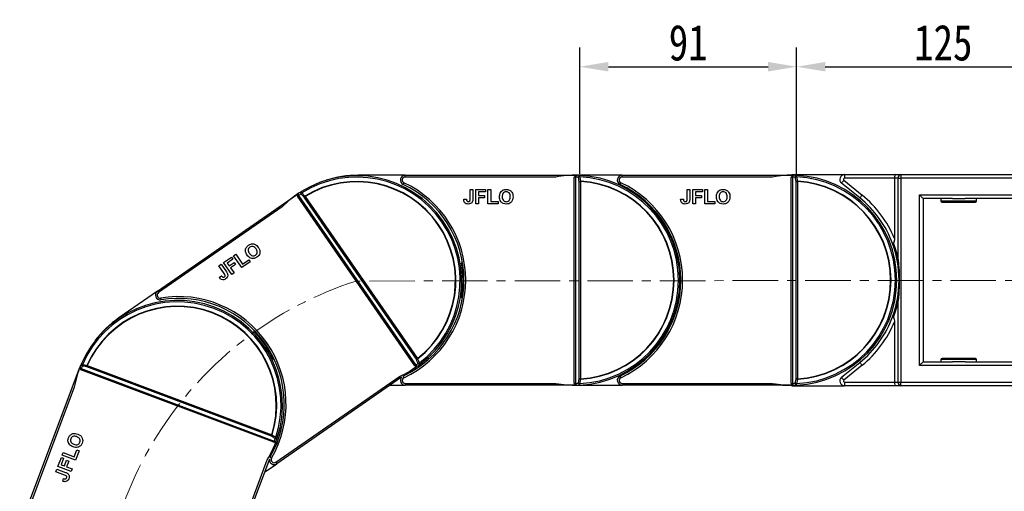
# Model space of a CAD drawing. Header units: millimetres. Extents: x -1595 to 486, y -108 to 1350.
# Tile 22 of 52: x -828 to -415, y 782 to 980. Entities that reach past the tile are written whole.
import ezdxf

# ---------------------------------------------------------------- set-up
doc = ezdxf.new("R2010")
doc.units = ezdxf.units.MM
doc.linetypes.add('CENTERX2', pattern=[20.32, 12.7, -2.54, 2.54, -2.54])
doc.styles.get("Standard").update_dxf_attribs({"font": '仿宋_GB2312.ttf', "width": 0.8})
doc.dimstyles.new('ISO-60.1', dxfattribs={"dimtxt": 15, "dimasz": 12, "dimexe": 8, "dimexo": 0.625, "dimgap": 2.5, "dimtad": 1, "dimdsep": 46, "dimtxsty": 'Standard', "dimcen": 2.5, "dimadec": 0, "dimazin": 0, "dimtfac": 1, "dimtmove": 0, "dimatfit": 3, "dimfxl": 0, "dimarcsym": 0})

# ---------------------------------------------------------------- blocks, each defined once
blk = doc.blocks.new('*D3696')
at = {"color": 0, "lineweight": -2}
for p, q in [((-501.95, 915.46), (-501.95, 968.41)), ((-378.93, 913.76), (-378.93, 968.41)), ((-489.95, 960.41), (-390.93, 960.41))]:
    blk.add_line(p, q, dxfattribs=at)
at = {"color": 0, "lineweight": 9}
for points in [[(-489.95, 962.41), (-489.95, 958.41), (-501.95, 960.41)], [(-390.93, 962.41), (-390.93, 958.41), (-378.93, 960.41)]]:
    blk.add_solid(points, dxfattribs=at)
at = {"layer": 'Defpoints', "color": 0, "lineweight": 9}
for p in [(-378.93, 960.41), (-501.95, 914.83), (-378.93, 913.14)]:
    blk.add_point(p, dxfattribs=at)
at = {"color": 0, "lineweight": 9, "insert": (-440.44, 970.41), "char_height": 15, "attachment_point": 5}
blk.add_mtext('125', dxfattribs=at)
blk = doc.blocks.new('*D3697')
at = {"color": 0, "lineweight": -2}
for p, q in [((-592.95, 915.46), (-592.95, 968.41)), ((-501.95, 915.46), (-501.95, 968.41)), ((-580.95, 960.41), (-513.95, 960.41))]:
    blk.add_line(p, q, dxfattribs=at)
at = {"color": 0, "lineweight": 9}
for points in [[(-580.95, 962.41), (-580.95, 958.41), (-592.95, 960.41)], [(-513.95, 962.41), (-513.95, 958.41), (-501.95, 960.41)]]:
    blk.add_solid(points, dxfattribs=at)
at = {"layer": 'Defpoints', "color": 0, "lineweight": 9}
for p in [(-501.95, 960.41), (-592.95, 914.83), (-501.95, 914.83)]:
    blk.add_point(p, dxfattribs=at)
at = {"color": 0, "lineweight": 9, "insert": (-547.45, 970.41), "char_height": 15, "attachment_point": 5}
blk.add_mtext('91', dxfattribs=at)

msp = doc.modelspace()

# ---------------------------------------------------------------- linework, layer by layer
at = {"color": 7, "linetype": 'Continuous', "lineweight": 25}
for p, q in [((-666.209, 914.899), (-685.931, 914.899)), ((-666.209, 914.149), (-666.209, 914.899)), ((-666.209, 914.899), (-595.241, 914.899)), ((-603.02, 914.149), (-666.209, 914.149)), ((-595.241, 914.899), (-595.241, 914.898)), ((-595.241, 914.899), (-594.931, 914.899)), ((-595.241, 827.649), (-595.241, 914.149)), ((-595.086, 914.149), (-595.241, 914.149)), ((-575.209, 914.899), (-594.931, 914.899)), ((-594.711, 914.143), (-594.711, 827.656)), ((-575.209, 914.149), (-575.209, 914.899)), ((-575.209, 914.899), (-504.241, 914.899)), ((-512.02, 914.149), (-575.209, 914.149)), ((-504.241, 914.899), (-504.241, 914.898)), ((-504.241, 914.899), (-503.931, 914.899)), ((-504.241, 827.649), (-504.241, 914.149)), ((-504.086, 914.149), (-504.241, 914.149)), ((-503.931, 915.163), (-481.846, 915.163)), ((-503.711, 914.143), (-503.711, 827.656)), ((-481.846, 915.163), (-481.846, 913.663)), ((-481.846, 915.163), (-460.309, 915.163)), ((-460.931, 913.663), (-481.846, 913.663)), ((-459.37, 913.663), (-460.931, 913.663)), ((-460.931, 913.663), (-460.931, 888.348)), ((-460.309, 915.163), (-458.309, 915.163)), ((-459.37, 913.663), (-458.309, 913.663)), ((-459.37, 879.561), (-459.37, 913.663)), ((-458.309, 915.163), (-458.309, 913.663)), ((-458.309, 915.163), (-380.931, 915.163)), ((-380.931, 913.663), (-458.309, 913.663)), ((-458.309, 913.663), (-458.309, 828.135)), ((-638.93, 908.899), (-637.776, 908.899)), ((-638.93, 905.016), (-638.93, 908.899)), ((-637.776, 908.899), (-637.776, 905.117)), ((-636.545, 902.899), (-636.545, 908.899)), ((-636.545, 908.899), (-632.468, 908.899)), ((-632.468, 908.899), (-632.468, 907.899)), ((-631.468, 902.899), (-631.468, 908.899)), ((-631.468, 908.899), (-630.315, 908.899)), ((-630.315, 908.899), (-630.315, 903.899)), ((-593.15, 912.26), (-592.62, 912.26)), ((-593.15, 829.538), (-593.15, 912.26)), ((-592.62, 912.26), (-592.62, 829.538)), ((-547.93, 908.899), (-546.776, 908.899)), ((-547.93, 905.016), (-547.93, 908.899)), ((-546.776, 908.899), (-546.776, 905.117)), ((-545.545, 902.899), (-545.545, 908.899)), ((-545.545, 908.899), (-541.468, 908.899)), ((-541.468, 908.899), (-541.468, 907.899)), ((-540.468, 902.899), (-540.468, 908.899)), ((-540.468, 908.899), (-539.315, 908.899)), ((-539.315, 908.899), (-539.315, 903.899)), ((-502.15, 912.26), (-501.62, 912.26)), ((-502.15, 829.538), (-502.15, 912.26)), ((-501.62, 912.26), (-501.62, 829.538)), ((-475.443, 905.404), (-483.105, 911.609)), ((-482.161, 912.775), (-474.499, 906.57)), ((-770.163, 866.294), (-711.827, 906.708)), ((-662.14, 834.988), (-711.4, 906.092)), ((-710.96, 906.388), (-661.708, 835.295)), ((-661.497, 837.731), (-708.605, 905.73)), ((-708.169, 906.032), (-661.061, 838.033)), ((-641.622, 904.822), (-640.468, 904.899)), ((-632.468, 907.899), (-635.391, 907.899)), ((-635.391, 907.899), (-635.391, 906.438)), ((-635.391, 906.438), (-632.853, 906.438)), ((-632.853, 905.438), (-635.391, 905.438)), ((-635.391, 905.438), (-635.391, 902.899)), ((-632.853, 906.438), (-632.853, 905.438)), ((-550.622, 904.822), (-549.468, 904.899)), ((-541.468, 907.899), (-544.391, 907.899)), ((-544.391, 907.899), (-544.391, 906.438)), ((-544.391, 906.438), (-541.853, 906.438)), ((-541.853, 905.438), (-544.391, 905.438)), ((-544.391, 905.438), (-544.391, 902.899)), ((-541.853, 906.438), (-541.853, 905.438)), ((-450.431, 835.135), (-450.431, 906.663)), ((-450.431, 906.663), (-387.431, 906.663)), ((-448.931, 905.163), (-448.931, 836.635)), ((-436.623, 905.163), (-448.931, 905.163)), ((-441.431, 905.163), (-441.431, 904.163)), ((-436.623, 905.163), (-431.238, 905.163)), ((-401.623, 905.163), (-431.238, 905.163)), ((-426.431, 904.163), (-426.431, 905.163)), ((-717.794, 901.662), (-769.736, 865.678)), ((-635.391, 902.899), (-636.545, 902.899)), ((-627.238, 902.899), (-631.468, 902.899)), ((-630.315, 903.899), (-627.238, 903.899)), ((-627.238, 903.899), (-627.238, 902.899)), ((-544.391, 902.899), (-545.545, 902.899)), ((-536.238, 902.899), (-540.468, 902.899)), ((-539.315, 903.899), (-536.238, 903.899)), ((-536.238, 903.899), (-536.238, 902.899)), ((-440.931, 903.663), (-426.931, 903.663)), ((-742.362, 878.255), (-739.011, 880.576)), ((-739.011, 880.576), (-738.442, 879.754)), ((-738.189, 881.146), (-737.24, 881.803)), ((-734.772, 876.214), (-738.189, 881.146)), ((-737.24, 881.803), (-734.393, 877.693)), ((-744.322, 876.897), (-743.374, 877.554)), ((-742.111, 873.705), (-744.322, 876.897)), ((-743.374, 877.554), (-741.22, 874.445)), ((-738.945, 873.323), (-742.362, 878.255)), ((-738.442, 879.754), (-740.844, 878.09)), ((-740.844, 878.09), (-740.012, 876.888)), ((-740.012, 876.888), (-737.925, 878.334)), ((-737.356, 877.512), (-739.443, 876.066)), ((-739.443, 876.066), (-737.997, 873.98)), ((-737.925, 878.334), (-737.356, 877.512)), ((-731.294, 878.623), (-734.772, 876.214)), ((-734.393, 877.693), (-731.864, 879.445)), ((-731.864, 879.445), (-731.294, 878.623)), ((-642.135, 878.199), (-642.541, 878.199)), ((-551.135, 878.199), (-551.541, 878.199)), ((-744.214, 872.012), (-743.309, 872.733)), ((-737.997, 873.98), (-738.945, 873.323)), ((-770.163, 866.294), (-786.374, 855.063)), ((-642.541, 863.599), (-642.135, 863.599)), ((-551.541, 863.599), (-551.135, 863.599)), ((-459.37, 828.135), (-459.37, 862.237)), ((-460.931, 853.45), (-460.931, 828.135)), ((-729.474, 849.836), (-729.808, 849.605)), ((-722.345, 805.544), (-799.792, 834.613)), ((-799.605, 835.11), (-722.158, 806.041)), ((-721.493, 837.603), (-721.16, 837.834)), ((-661.92, 834.949), (-661.17, 834.922)), ((-483.105, 830.189), (-475.443, 836.394)), ((-474.499, 835.228), (-482.161, 829.024)), ((-387.431, 835.135), (-450.431, 835.135)), ((-448.931, 836.635), (-436.623, 836.635)), ((-441.431, 837.635), (-441.431, 836.635)), ((-426.931, 838.135), (-440.931, 838.135)), ((-431.238, 836.635), (-436.623, 836.635)), ((-431.238, 836.635), (-401.623, 836.635)), ((-426.431, 836.635), (-426.431, 837.635)), ((-827.935, 767.142), (-802.997, 833.583)), ((-802.295, 833.319), (-802.24, 833.465)), ((-721.311, 802.923), (-802.295, 833.319)), ((-802.102, 833.814), (-721.131, 803.422)), ((-720.476, 794.574), (-668.535, 830.558)), ((-661.713, 834.371), (-666.871, 830.798)), ((-667.718, 830.211), (-720.049, 793.957)), ((-672.499, 826.899), (-666.209, 826.899)), ((-666.209, 827.649), (-666.209, 826.899)), ((-666.209, 827.649), (-603.02, 827.649)), ((-595.241, 826.899), (-666.209, 826.899)), ((-595.086, 827.649), (-595.241, 827.649)), ((-595.241, 826.899), (-595.241, 826.9)), ((-594.931, 826.899), (-595.241, 826.899)), ((-595.083, 827.492), (-594.481, 827.042)), ((-594.931, 826.899), (-575.209, 826.899)), ((-592.62, 829.538), (-593.15, 829.538)), ((-575.209, 827.649), (-575.209, 826.899)), ((-575.209, 827.649), (-512.02, 827.649)), ((-504.241, 826.899), (-575.209, 826.899)), ((-504.086, 827.649), (-504.241, 827.649)), ((-504.241, 826.899), (-504.241, 826.9)), ((-503.931, 826.899), (-504.241, 826.899)), ((-504.083, 827.492), (-503.481, 827.042)), ((-503.931, 826.635), (-481.846, 826.635)), ((-501.62, 829.538), (-502.15, 829.538)), ((-481.846, 828.135), (-460.931, 828.135)), ((-481.846, 828.135), (-481.846, 826.635)), ((-460.309, 826.635), (-481.846, 826.635)), ((-460.931, 828.135), (-459.37, 828.135)), ((-458.309, 826.635), (-460.309, 826.635)), ((-459.37, 828.135), (-458.309, 828.135)), ((-458.309, 826.635), (-458.309, 828.135)), ((-458.309, 828.135), (-380.931, 828.135)), ((-380.931, 826.635), (-458.309, 826.635)), ((-805.028, 826.037), (-827.233, 766.878)), ((-720.609, 802.659), (-722.814, 796.786)), ((-721.108, 803.017), (-720.476, 803.422)), ((-810.11, 797.558), (-809.704, 798.638)), ((-804.492, 795.45), (-810.11, 797.558)), ((-809.704, 798.638), (-805.023, 796.881)), ((-805.023, 796.881), (-803.942, 799.762)), ((-803.006, 799.411), (-804.492, 795.45)), ((-803.942, 799.762), (-803.006, 799.411)), ((-811.894, 792.805), (-810.461, 796.622)), ((-809.525, 796.27), (-810.552, 793.534)), ((-810.552, 793.534), (-809.184, 793.02)), ((-810.461, 796.622), (-809.525, 796.27)), ((-809.184, 793.02), (-808.292, 795.397)), ((-808.292, 795.397), (-807.356, 795.045)), ((-807.356, 795.045), (-808.248, 792.669)), ((-746.249, 736.482), (-724.045, 795.64)), ((-723.176, 795.82), (-745.547, 736.218)), ((-725.22, 790.375), (-720.049, 793.957)), ((-812.732, 790.572), (-812.326, 791.653)), ((-809.096, 789.208), (-812.732, 790.572)), ((-812.326, 791.653), (-808.785, 790.323)), ((-806.276, 790.696), (-811.894, 792.805)), ((-808.248, 792.669), (-805.871, 791.777)), ((-805.871, 791.777), (-806.276, 790.696)), ((-809.861, 786.619), (-809.527, 787.726))]:
    msp.add_line(p, q, dxfattribs=at)
at = {"color": 8, "linetype": 'Continuous', "lineweight": 25}
for p, q in [((-441.431, 904.163), (-426.431, 904.163)), ((-426.431, 837.635), (-441.431, 837.635))]:
    msp.add_line(p, q, dxfattribs=at)
at = {"color": 1, "linetype": 'CENTERX2', "lineweight": 13, "ltscale": 1.5}
msp.add_line((-357.361, 870.899), (-686.77, 870.54), dxfattribs=at)
at = {"color": 7, "linetype": 'Continuous', "lineweight": 25, "flags": 128}
for points in [[(-592.978, 914.252), (-592.973, 914.376), (-592.968, 914.491), (-592.963, 914.595), (-592.959, 914.685), (-592.956, 914.757), (-592.953, 914.811), (-592.952, 914.844), (-592.951, 914.855)], [(-508.758, 914.899), (-507.899, 914.985), (-503.931, 915.163)], [(-501.978, 914.252), (-501.973, 914.376), (-501.968, 914.491), (-501.963, 914.595), (-501.959, 914.685), (-501.956, 914.757), (-501.953, 914.811), (-501.952, 914.844), (-501.951, 914.855)], [(-666.74, 911.768), (-666.802, 911.635), (-666.862, 911.508), (-666.917, 911.39), (-666.965, 911.288), (-667.005, 911.203), (-667.035, 911.14), (-667.053, 911.102), (-667.059, 911.089)], [(-592.62, 912.26), (-592.619, 912.279), (-592.618, 912.297), (-592.617, 912.316), (-592.616, 912.334), (-592.615, 912.352), (-592.614, 912.371), (-592.613, 912.389), (-592.612, 912.407)], [(-575.74, 911.768), (-575.802, 911.635), (-575.862, 911.508), (-575.917, 911.39), (-575.965, 911.288), (-576.005, 911.203), (-576.035, 911.14), (-576.053, 911.102), (-576.059, 911.089)], [(-501.62, 912.26), (-501.619, 912.279), (-501.618, 912.297), (-501.617, 912.316), (-501.616, 912.334), (-501.615, 912.352), (-501.614, 912.371), (-501.613, 912.389), (-501.612, 912.407)], [(-483.105, 911.609), (-483.087, 911.631), (-483.033, 911.698), (-482.946, 911.805), (-482.828, 911.95), (-482.685, 912.127), (-482.522, 912.328), (-482.345, 912.547), (-482.161, 912.775)], [(-711.827, 906.708), (-711.795, 906.73), (-711.763, 906.753), (-711.73, 906.775), (-711.698, 906.797), (-711.667, 906.819), (-711.635, 906.841), (-711.603, 906.863), (-711.571, 906.885)], [(-711.272, 906.18), (-711.288, 906.169), (-711.304, 906.158), (-711.32, 906.147), (-711.336, 906.136), (-711.352, 906.125), (-711.368, 906.114), (-711.384, 906.103), (-711.4, 906.092)], [(-709.598, 907.465), (-709.664, 907.57), (-709.725, 907.668), (-709.781, 907.756), (-709.828, 907.832), (-709.867, 907.893), (-709.896, 907.939), (-709.913, 907.966), (-709.919, 907.976)], [(-708.605, 905.73), (-708.56, 905.761), (-708.512, 905.795), (-708.46, 905.831), (-708.405, 905.868), (-708.348, 905.908), (-708.29, 905.949), (-708.23, 905.99), (-708.169, 906.032)], [(-708.169, 906.032), (-708.179, 906.048), (-708.189, 906.063), (-708.198, 906.079), (-708.208, 906.095), (-708.218, 906.111), (-708.227, 906.126), (-708.237, 906.142), (-708.246, 906.157)], [(-474.499, 906.57), (-474.683, 906.343), (-474.86, 906.124), (-475.023, 905.922), (-475.166, 905.746), (-475.284, 905.601), (-475.371, 905.493), (-475.425, 905.427), (-475.443, 905.404)], [(-450.431, 906.663), (-450.138, 906.37), (-449.857, 906.089), (-449.597, 905.83), (-449.37, 905.602), (-449.184, 905.416), (-449.045, 905.277), (-448.96, 905.192), (-448.931, 905.163)], [(-769.736, 865.678), (-769.819, 865.798), (-769.899, 865.914), (-769.973, 866.02), (-770.038, 866.114), (-770.091, 866.19), (-770.13, 866.247), (-770.154, 866.282), (-770.163, 866.294)], [(-768.816, 863.418), (-768.792, 863.273), (-768.768, 863.135), (-768.747, 863.007), (-768.728, 862.895), (-768.713, 862.803), (-768.701, 862.734), (-768.694, 862.692), (-768.692, 862.678)], [(-801.596, 835.474), (-801.709, 835.523), (-801.816, 835.568), (-801.911, 835.609), (-801.994, 835.645), (-802.061, 835.673), (-802.11, 835.694), (-802.14, 835.707), (-802.15, 835.712)], [(-799.792, 834.613), (-799.772, 834.664), (-799.752, 834.72), (-799.729, 834.779), (-799.706, 834.841), (-799.682, 834.906), (-799.657, 834.973), (-799.631, 835.041), (-799.605, 835.11)], [(-799.605, 835.11), (-799.622, 835.117), (-799.639, 835.125), (-799.656, 835.132), (-799.673, 835.14), (-799.69, 835.147), (-799.706, 835.154), (-799.723, 835.162), (-799.74, 835.169)], [(-662.013, 835.076), (-662.028, 835.065), (-662.044, 835.054), (-662.06, 835.043), (-662.076, 835.032), (-662.092, 835.021), (-662.108, 835.01), (-662.124, 834.999), (-662.14, 834.988)], [(-661.458, 834.548), (-661.489, 834.526), (-661.521, 834.504), (-661.553, 834.482), (-661.585, 834.46), (-661.617, 834.438), (-661.649, 834.416), (-661.681, 834.393), (-661.713, 834.371)], [(-661.061, 838.033), (-661.122, 837.991), (-661.182, 837.95), (-661.24, 837.909), (-661.297, 837.87), (-661.352, 837.832), (-661.404, 837.796), (-661.452, 837.762), (-661.497, 837.731)], [(-660.971, 837.917), (-660.982, 837.931), (-660.993, 837.946), (-661.005, 837.96), (-661.016, 837.975), (-661.027, 837.989), (-661.039, 838.004), (-661.05, 838.018), (-661.061, 838.033)], [(-659.856, 835.712), (-659.863, 835.721), (-659.883, 835.747), (-659.915, 835.789), (-659.959, 835.847), (-660.013, 835.919), (-660.077, 836.002), (-660.147, 836.093), (-660.221, 836.192)], [(-475.443, 836.394), (-475.425, 836.371), (-475.371, 836.305), (-475.284, 836.197), (-475.166, 836.052), (-475.023, 835.876), (-474.86, 835.674), (-474.683, 835.456), (-474.499, 835.228)], [(-448.931, 836.635), (-448.954, 836.612), (-449.021, 836.545), (-449.132, 836.434), (-449.282, 836.284), (-449.467, 836.099), (-449.681, 835.885), (-449.918, 835.648), (-450.17, 835.396), (-450.431, 835.135)], [(-802.997, 833.583), (-802.983, 833.62), (-802.969, 833.656), (-802.956, 833.693), (-802.942, 833.729), (-802.928, 833.766), (-802.915, 833.802), (-802.901, 833.838), (-802.888, 833.874)], [(-575.74, 830.031), (-575.802, 830.163), (-575.862, 830.29), (-575.917, 830.408), (-575.965, 830.511), (-576.005, 830.595), (-576.035, 830.658), (-576.053, 830.696), (-576.059, 830.709)], [(-592.951, 826.944), (-592.952, 826.955), (-592.953, 826.987), (-592.956, 827.041), (-592.959, 827.113), (-592.963, 827.203), (-592.968, 827.307), (-592.973, 827.423), (-592.978, 827.546)], [(-592.612, 829.391), (-592.613, 829.409), (-592.614, 829.427), (-592.615, 829.446), (-592.616, 829.464), (-592.617, 829.482), (-592.618, 829.501), (-592.619, 829.519), (-592.62, 829.538)], [(-503.931, 826.635), (-507.899, 826.813), (-508.758, 826.899)], [(-501.951, 826.944), (-501.952, 826.955), (-501.953, 826.987), (-501.956, 827.041), (-501.959, 827.113), (-501.963, 827.203), (-501.968, 827.307), (-501.973, 827.423), (-501.978, 827.546)], [(-501.612, 829.391), (-501.613, 829.409), (-501.614, 829.427), (-501.615, 829.446), (-501.616, 829.464), (-501.617, 829.482), (-501.618, 829.501), (-501.619, 829.519), (-501.62, 829.538)], [(-483.105, 830.189), (-483.087, 830.167), (-483.033, 830.101), (-482.946, 829.993), (-482.828, 829.848), (-482.685, 829.671), (-482.522, 829.47), (-482.345, 829.251), (-482.161, 829.024)], [(-722.158, 806.041), (-722.184, 805.972), (-722.21, 805.904), (-722.235, 805.837), (-722.259, 805.772), (-722.283, 805.71), (-722.305, 805.651), (-722.326, 805.595), (-722.345, 805.544)], [(-722.018, 805.997), (-722.035, 806.002), (-722.053, 806.008), (-722.07, 806.013), (-722.088, 806.019), (-722.105, 806.024), (-722.123, 806.03), (-722.141, 806.035), (-722.158, 806.041)], [(-721.257, 803.068), (-721.263, 803.051), (-721.27, 803.032), (-721.277, 803.014), (-721.284, 802.996), (-721.291, 802.978), (-721.297, 802.96), (-721.304, 802.941), (-721.311, 802.923)], [(-720.5, 802.95), (-720.513, 802.914), (-720.527, 802.878), (-720.541, 802.842), (-720.554, 802.806), (-720.568, 802.769), (-720.582, 802.733), (-720.595, 802.696), (-720.609, 802.659)], [(-719.846, 804.819), (-719.856, 804.823), (-719.888, 804.833), (-719.939, 804.849), (-720.008, 804.872), (-720.093, 804.9), (-720.192, 804.932), (-720.302, 804.967), (-720.419, 805.006)], [(-720.476, 794.574), (-720.393, 794.454), (-720.313, 794.338), (-720.239, 794.231), (-720.174, 794.138), (-720.121, 794.061), (-720.082, 794.004), (-720.057, 793.969), (-720.049, 793.957)]]:
    msp.add_lwpolyline(points, dxfattribs=at)
at = {"color": 8, "linetype": 'Continuous', "lineweight": 25, "flags": 128}
for points in [[(-666.74, 830.031), (-666.802, 830.163), (-666.862, 830.29), (-666.917, 830.408), (-666.965, 830.511), (-667.005, 830.595), (-667.035, 830.658), (-667.051, 830.694)], [(-722.269, 796.229), (-722.396, 796.302), (-722.517, 796.373), (-722.63, 796.438), (-722.728, 796.495), (-722.809, 796.542), (-722.868, 796.577), (-722.903, 796.597)]]:
    msp.add_lwpolyline(points, dxfattribs=at)
at = {"color": 7, "linetype": 'Continuous', "lineweight": 25}
for centre, radius, start, end in [((-686.515, 870.717), 44, 307.29199, 122.13481), ((-686.515, 870.717), 43.397, 307.29199, 122.13481), ((-685.931, 870.899), 44, 90, 107.75503), ((-666.209, 912.899), 2, 90, 244.84651), ((-666.209, 912.899), 1.25, 90, 244.84651), ((-594.931, 870.899), 44, 88.59475, 100.59402), ((-591.535, 914.15), 3.551, 177.47713, 180.01129), ((-593.832, 914.162), 0.88, 137.55723, 181.27057), ((-595.461, 870.899), 43.25, 87.42141, 89.00639), ((-594.931, 870.899), 44, 87.42141, 88.59475), ((-592.843, 914.186), 0.677, 99.21634, 186.83458), ((-592.435, 911.213), 3.088, 100.13319, 110.47652), ((-594.931, 870.899), 43.397, 272.57859, 87.42141), ((-594.931, 870.899), 44, 272.57859, 87.42141), ((-575.209, 912.899), 2, 90, 244.84651), ((-575.209, 912.899), 1.25, 90, 244.84651), ((-503.931, 870.899), 44, 88.59475, 100.59402), ((-500.533, 914.15), 3.553, 177.47718, 180.00988), ((-502.832, 914.162), 0.88, 137.55601, 181.27179), ((-504.461, 870.899), 43.25, 87.42141, 89.00639), ((-503.931, 870.899), 44, 87.42141, 88.59475), ((-501.843, 914.186), 0.677, 99.21672, 186.83419), ((-501.435, 911.213), 3.088, 100.13304, 110.47646), ((-503.931, 870.899), 43.397, 272.57859, 87.42141), ((-503.931, 870.899), 44, 272.57859, 87.42141), ((-481.846, 913.163), 2, 90, 231), ((-481.846, 913.163), 0.5, 90, 231), ((-458.044, 913.851), 1.339, 101.42166, 188.04968), ((-686.515, 870.717), 41.573, 307.91092, 121.51588), ((-686.515, 870.717), 41.426, 307.91092, 121.51588), ((-685.931, 870.899), 44.4, 295.15349, 64.84651), ((-685.931, 870.899), 45.15, 295.15349, 64.84651), ((-592.069, 909.357), 3.098, 100.08437, 110.42255), ((-594.931, 870.899), 41.426, 273.19752, 86.80248), ((-594.931, 870.899), 41.573, 273.19752, 86.80248), ((-594.931, 870.899), 44.4, 295.15349, 64.84651), ((-594.931, 870.899), 45.15, 295.15349, 64.84651), ((-501.069, 909.357), 3.098, 100.0844, 110.42252), ((-503.931, 870.899), 41.426, 273.19752, 86.80248), ((-503.931, 870.899), 41.573, 273.19752, 86.80248), ((-686.515, 870.717), 44, 123.30815, 135.30742), ((-711.842, 906.697), 0.0189, 33.10456, 36.43335), ((-708.34, 908.212), 3.567, 212.19603, 214.71899), ((-710.248, 906.905), 0.88, 172.26965, 215.98343), ((-686.951, 870.415), 43.25, 122.13481, 123.71979), ((-686.515, 870.717), 44, 122.13481, 123.30815), ((-709.449, 907.488), 0.677, 133.93028, 221.54767), ((-707.421, 905.276), 3.088, 134.84558, 145.18982), ((-706.064, 903.959), 3.098, 134.79723, 145.13543), ((-503.385, 870.899), 44.4, 20.20546, 51), ((-503.385, 870.899), 45.9, 22.34314, 51), ((-440.931, 904.163), 0.5, 180, 270), ((-426.931, 904.163), 0.5, 270, 0), ((-503.385, 870.899), 44.4, 339.79454, 20.20546), ((-504.445, 870.899), 45.9, 10.87743, 19.98193), ((-685.931, 870.899), 44, 350.44995, 9.55005), ((-769.024, 864.65), 2, 124.7134, 279.55992), ((-769.024, 864.65), 1.25, 124.7134, 279.55992), ((-761.318, 818.895), 45.15, 329.86689, 99.55992), ((-761.694, 818.412), 44, 342.0054, 156.84822), ((-761.694, 818.412), 43.397, 342.0054, 156.84822), ((-761.694, 818.412), 41.573, 342.62433, 156.22929), ((-761.694, 818.412), 41.426, 342.62433, 156.22929), ((-761.318, 818.895), 44.4, 329.86689, 99.55992), ((-504.445, 870.899), 45.9, 340.01807, 349.12257), ((-503.385, 870.899), 44.4, 309, 339.79454), ((-761.318, 818.895), 44, 124.7134, 142.46843), ((-503.385, 870.899), 45.9, 309, 337.65686), ((-761.318, 818.895), 44, 25.16335, 44.26345), ((-761.694, 818.412), 44, 158.02155, 170.02083), ((-761.694, 818.412), 44, 156.84822, 158.02155), ((-801.486, 835.578), 0.677, 168.64761, 256.25693), ((-761.88, 817.916), 43.25, 156.84822, 158.43319), ((-798.559, 834.915), 3.088, 169.55791, 179.90022), ((-796.691, 834.605), 3.101, 169.51799, 179.84576), ((-686.515, 870.717), 44, 294.11938, 306.11866), ((-659.095, 837.097), 3.55, 214.70167, 217.23718), ((-686.951, 870.415), 43.25, 305.70702, 307.29199), ((-660.974, 835.78), 0.88, 213.4411, 257.15813), ((-662.262, 840.732), 3.097, 284.29001, 294.63006), ((-661.506, 839), 3.088, 284.23849, 294.57974), ((-660.148, 836.323), 0.677, 207.87907, 295.49703), ((-686.515, 870.717), 44, 306.11866, 307.29199), ((-440.931, 837.635), 0.5, 90, 180), ((-426.931, 837.635), 0.5, 0, 90), ((-802.987, 833.607), 0.026, 247.88063, 250.27037), ((-801.811, 834.644), 0.88, 206.98614, 250.69646), ((-800.994, 836.788), 3.549, 246.90222, 249.43793), ((-661.699, 834.382), 0.018, 213.0176, 216.52031), ((-575.209, 828.899), 2, 115.15349, 270), ((-666.209, 828.899), 2, 139.0024, 270), ((-666.209, 828.899), 1.25, 115.15349, 270), ((-594.931, 870.899), 44, 259.40598, 271.40525), ((-591.535, 827.648), 3.551, 179.98864, 182.52294), ((-595.461, 870.899), 43.25, 270.99361, 272.57859), ((-593.832, 827.636), 0.88, 178.72973, 222.44247), ((-594.931, 870.899), 44, 271.40525, 272.57859), ((-592.843, 827.612), 0.677, 173.16557, 260.78352), ((-592.435, 830.586), 3.088, 249.52417, 259.86686), ((-592.069, 832.441), 3.098, 249.57735, 259.91536), ((-575.209, 828.899), 1.25, 115.15349, 270), ((-503.931, 870.899), 44, 259.40598, 271.40525), ((-500.533, 827.648), 3.553, 179.99005, 182.52288), ((-504.461, 870.899), 43.25, 270.99361, 272.57859), ((-502.832, 827.636), 0.88, 178.7285, 222.4437), ((-503.931, 870.899), 44, 271.40525, 272.57859), ((-501.843, 827.612), 0.677, 173.16595, 260.78314), ((-501.435, 830.586), 3.088, 249.52423, 259.867), ((-501.069, 832.441), 3.098, 249.57738, 259.91533), ((-481.846, 828.635), 2, 129, 270), ((-481.846, 828.635), 0.5, 129, 270), ((-458.044, 827.948), 1.339, 171.95047, 258.57818), ((-724.682, 807.576), 3.096, 319.00151, 329.34474), ((-761.694, 818.412), 44, 328.83279, 340.83206), ((-720.006, 806.398), 3.556, 249.41619, 251.94677), ((-761.88, 817.916), 43.25, 340.42042, 342.0054), ((-720.804, 804.238), 0.88, 248.15414, 291.87193), ((-723.075, 806.583), 3.088, 318.95216, 329.29393), ((-720.434, 805.156), 0.677, 242.59312, 330.21016), ((-720.629, 802.607), 0.0561, 69.15749, 70.27739), ((-761.694, 818.412), 44, 340.83206, 342.0054), ((-721.188, 795.601), 2, 173.7158, 304.7134), ((-721.188, 795.601), 1.25, 149.86689, 304.7134)]:
    msp.add_arc(centre, radius, start, end, dxfattribs=at)
at = {"color": 1, "linetype": 'CENTERX2', "lineweight": 13, "ltscale": 1.5}
msp.add_arc((-639.863, 723.859), 153.999, 107.73374, 263.34044, dxfattribs=at)
at = {"color": 7, "linetype": 'Continuous', "lineweight": 25}
for centre, start_param, end_param in [((-460.309, 913.663), 0, 1.5707963), ((-460.309, 828.135), 1.5707963, 3.1415927)]:
    msp.add_ellipse(centre, major_axis=(0, 1.5), ratio=0.4142136, start_param=start_param, end_param=end_param, dxfattribs=at)
for points, knots in [([(-595.083, 914.306), (-595.134, 914.255), (-595.188, 914.203), (-595.24, 914.15), (-595.241, 914.149)], [0, 0, 0, 0, 0.9754991, 1, 1, 1, 1]), ([(-594.711, 914.143), (-594.776, 914.145), (-594.888, 914.148), (-595.028, 914.149), (-595.086, 914.149)], [0, 0, 0, 0, 0.5842824, 1, 1, 1, 1]), ([(-594.481, 914.756), (-594.659, 914.643), (-594.872, 914.509), (-595.053, 914.335), (-595.083, 914.306)], [0, 0, 0, 0, 0.8352723, 1, 1, 1, 1]), ([(-593.852, 914.886), (-594.018, 914.877), (-594.236, 914.865), (-594.433, 914.777), (-594.481, 914.756)], [0, 0, 0, 0, 0.7597038, 1, 1, 1, 1]), ([(-593.15, 912.26), (-593.234, 912.682), (-593.355, 913.297), (-593.477, 913.912), (-593.515, 914.105)], [0, 0, 0, 0, 0.6855322, 1, 1, 1, 1]), ([(-592.978, 914.252), (-592.883, 913.771), (-592.76, 913.156), (-592.638, 912.541), (-592.612, 912.407)], [0, 0, 0, 0, 0.7828234, 1, 1, 1, 1]), ([(-504.083, 914.306), (-504.134, 914.255), (-504.187, 914.203), (-504.24, 914.15), (-504.241, 914.149)], [0, 0, 0, 0, 0.97547577, 1, 1, 1, 1]), ([(-503.711, 914.143), (-503.776, 914.145), (-503.888, 914.148), (-504.028, 914.149), (-504.086, 914.149)], [0, 0, 0, 0, 0.58428531, 1, 1, 1, 1]), ([(-503.481, 914.756), (-503.659, 914.643), (-503.872, 914.509), (-504.053, 914.335), (-504.083, 914.306)], [0, 0, 0, 0, 0.8352708, 1, 1, 1, 1]), ([(-502.852, 914.886), (-503.018, 914.877), (-503.236, 914.865), (-503.433, 914.777), (-503.481, 914.756)], [0, 0, 0, 0, 0.7597051, 1, 1, 1, 1]), ([(-502.15, 912.26), (-502.234, 912.682), (-502.355, 913.297), (-502.477, 913.912), (-502.515, 914.105)], [0, 0, 0, 0, 0.68553194, 1, 1, 1, 1]), ([(-501.978, 914.252), (-501.883, 913.771), (-501.76, 913.156), (-501.638, 912.541), (-501.612, 912.407)], [0, 0, 0, 0, 0.7828236, 1, 1, 1, 1]), ([(-625.049, 908.74), (-624.819, 908.818), (-624.408, 908.958), (-623.975, 908.97), (-623.785, 908.976)], [0, 0, 0, 0, 0.5595682, 1, 1, 1, 1]), ([(-623.785, 908.976), (-623.337, 908.934), (-622.445, 908.849), (-621.452, 908), (-620.986, 906.939), (-620.949, 906.24), (-620.93, 905.891)], [0, 0, 0, 0, 0.2798272, 0.5586382, 0.7789885, 1, 1, 1, 1]), ([(-534.049, 908.74), (-533.819, 908.818), (-533.408, 908.958), (-532.975, 908.97), (-532.785, 908.976)], [0, 0, 0, 0, 0.5595645, 1, 1, 1, 1]), ([(-532.785, 908.976), (-532.337, 908.934), (-531.445, 908.849), (-530.452, 908), (-529.986, 906.939), (-529.949, 906.24), (-529.93, 905.891)], [0, 0, 0, 0, 0.2798266, 0.5586385, 0.7789884, 1, 1, 1, 1]), ([(-711.359, 906.311), (-711.372, 906.24), (-711.386, 906.167), (-711.399, 906.093), (-711.4, 906.092)], [0, 0, 0, 0, 0.97548191, 1, 1, 1, 1]), ([(-711.12, 907.023), (-711.202, 906.83), (-711.301, 906.598), (-711.351, 906.352), (-711.359, 906.311)], [0, 0, 0, 0, 0.8352666, 1, 1, 1, 1]), ([(-710.96, 906.388), (-711.015, 906.353), (-711.109, 906.292), (-711.224, 906.213), (-711.272, 906.18)], [0, 0, 0, 0, 0.58428297, 1, 1, 1, 1]), ([(-710.677, 907.489), (-710.808, 907.387), (-710.98, 907.252), (-711.093, 907.068), (-711.12, 907.023)], [0, 0, 0, 0, 0.7597037, 1, 1, 1, 1]), ([(-708.605, 905.73), (-708.914, 906.029), (-709.364, 906.465), (-709.814, 906.901), (-709.956, 907.039)], [0, 0, 0, 0, 0.6855297, 1, 1, 1, 1]), ([(-709.598, 907.465), (-709.245, 907.124), (-708.795, 906.688), (-708.344, 906.252), (-708.246, 906.157)], [0, 0, 0, 0, 0.78282286, 1, 1, 1, 1]), ([(-639.769, 902.822), (-640.062, 902.844), (-640.645, 902.887), (-641.31, 903.432), (-641.588, 904.139), (-641.611, 904.594), (-641.622, 904.822)], [0, 0, 0, 0, 0.2802381, 0.558422, 0.7788368, 1, 1, 1, 1]), ([(-640.468, 904.899), (-640.463, 904.754), (-640.452, 904.496), (-640.355, 904.257), (-640.312, 904.153)], [0, 0, 0, 0, 0.5609963, 1, 1, 1, 1]), ([(-639.694, 903.822), (-639.555, 903.831), (-639.346, 903.845), (-639.116, 904.012), (-638.926, 904.386), (-638.928, 904.736), (-638.93, 905.016)], [0, 0, 0, 0, 0.2493941, 0.3744254, 0.4994547, 1, 1, 1, 1]), ([(-637.776, 905.117), (-637.777, 904.901), (-637.78, 904.515), (-637.868, 904.141), (-637.907, 903.976)], [0, 0, 0, 0, 0.5602946, 1, 1, 1, 1]), ([(-626.622, 905.863), (-626.614, 906.156), (-626.6, 906.678), (-626.429, 907.171), (-626.354, 907.388)], [0, 0, 0, 0, 0.5601719, 1, 1, 1, 1]), ([(-623.768, 902.822), (-624.212, 902.862), (-625.097, 902.942), (-626.091, 903.773), (-626.565, 904.823), (-626.603, 905.516), (-626.622, 905.863)], [0, 0, 0, 0, 0.2799411, 0.5587133, 0.7790493, 1, 1, 1, 1]), ([(-626.354, 907.388), (-626.177, 907.708), (-625.86, 908.278), (-625.297, 908.599), (-625.049, 908.74)], [0, 0, 0, 0, 0.559957, 1, 1, 1, 1]), ([(-623.77, 907.976), (-624.055, 907.943), (-624.626, 907.877), (-625.387, 907.098), (-625.438, 906.356), (-625.468, 905.903)], [0, 0, 0, 0, 0.2802657, 0.5598739, 1, 1, 1, 1]), ([(-625.468, 905.903), (-625.455, 905.619), (-625.427, 905.053), (-625.05, 904.331), (-624.439, 903.889), (-623.993, 903.844), (-623.77, 903.822)], [0, 0, 0, 0, 0.2810121, 0.5601267, 0.7799443, 1, 1, 1, 1]), ([(-622.084, 905.92), (-622.096, 906.202), (-622.121, 906.765), (-622.482, 907.494), (-623.104, 907.92), (-623.548, 907.957), (-623.77, 907.976)], [0, 0, 0, 0, 0.2810963, 0.5600088, 0.7797023, 1, 1, 1, 1]), ([(-623.77, 903.822), (-623.485, 903.859), (-622.915, 903.933), (-622.167, 904.725), (-622.115, 905.466), (-622.084, 905.92)], [0, 0, 0, 0, 0.2799843, 0.5597498, 1, 1, 1, 1]), ([(-620.93, 905.891), (-620.959, 905.447), (-621.018, 904.562), (-621.718, 903.487), (-622.724, 902.898), (-623.42, 902.847), (-623.768, 902.822)], [0, 0, 0, 0, 0.280559, 0.5594764, 0.7794242, 1, 1, 1, 1]), ([(-548.769, 902.822), (-549.062, 902.844), (-549.645, 902.887), (-550.31, 903.432), (-550.588, 904.139), (-550.611, 904.594), (-550.622, 904.822)], [0, 0, 0, 0, 0.2802376, 0.5584215, 0.778837, 1, 1, 1, 1]), ([(-549.468, 904.899), (-549.463, 904.754), (-549.452, 904.496), (-549.355, 904.257), (-549.312, 904.153)], [0, 0, 0, 0, 0.5609943, 1, 1, 1, 1]), ([(-548.694, 903.822), (-548.555, 903.831), (-548.346, 903.845), (-548.116, 904.012), (-547.926, 904.386), (-547.928, 904.736), (-547.93, 905.016)], [0, 0, 0, 0, 0.2493953, 0.3744257, 0.4994545, 1, 1, 1, 1]), ([(-546.776, 905.117), (-546.777, 904.901), (-546.78, 904.515), (-546.868, 904.141), (-546.907, 903.976)], [0, 0, 0, 0, 0.560294, 1, 1, 1, 1]), ([(-535.622, 905.863), (-535.614, 906.156), (-535.6, 906.678), (-535.429, 907.171), (-535.354, 907.388)], [0, 0, 0, 0, 0.56017118, 1, 1, 1, 1]), ([(-532.768, 902.822), (-533.212, 902.862), (-534.097, 902.942), (-535.091, 903.773), (-535.565, 904.823), (-535.603, 905.516), (-535.622, 905.863)], [0, 0, 0, 0, 0.2799406, 0.5587132, 0.7790493, 1, 1, 1, 1]), ([(-535.354, 907.388), (-535.177, 907.708), (-534.86, 908.278), (-534.297, 908.599), (-534.049, 908.74)], [0, 0, 0, 0, 0.559956, 1, 1, 1, 1]), ([(-532.77, 907.976), (-533.055, 907.943), (-533.626, 907.877), (-534.387, 907.098), (-534.438, 906.356), (-534.468, 905.903)], [0, 0, 0, 0, 0.2802668, 0.5598741, 1, 1, 1, 1]), ([(-534.468, 905.903), (-534.455, 905.619), (-534.427, 905.053), (-534.05, 904.331), (-533.439, 903.889), (-532.993, 903.844), (-532.77, 903.822)], [0, 0, 0, 0, 0.2810118, 0.5601268, 0.7799447, 1, 1, 1, 1]), ([(-531.084, 905.92), (-531.096, 906.202), (-531.121, 906.765), (-531.482, 907.494), (-532.104, 907.92), (-532.548, 907.957), (-532.77, 907.976)], [0, 0, 0, 0, 0.2810965, 0.5600083, 0.7797031, 1, 1, 1, 1]), ([(-532.77, 903.822), (-532.485, 903.859), (-531.915, 903.933), (-531.167, 904.725), (-531.115, 905.466), (-531.084, 905.92)], [0, 0, 0, 0, 0.279983, 0.5597491, 1, 1, 1, 1]), ([(-529.93, 905.891), (-529.959, 905.447), (-530.018, 904.562), (-530.718, 903.487), (-531.724, 902.898), (-532.42, 902.847), (-532.768, 902.822)], [0, 0, 0, 0, 0.2805591, 0.5594766, 0.7794243, 1, 1, 1, 1]), ([(-640.312, 904.153), (-640.272, 904.097), (-640.192, 903.985), (-639.98, 903.849), (-639.803, 903.832), (-639.694, 903.822)], [0, 0, 0, 0, 0.2807457, 0.5609386, 1, 1, 1, 1]), ([(-637.907, 903.976), (-638.001, 903.776), (-638.19, 903.377), (-638.851, 902.893), (-639.421, 902.849), (-639.769, 902.822)], [0, 0, 0, 0, 0.2801249, 0.5603055, 1, 1, 1, 1]), ([(-549.312, 904.153), (-549.272, 904.097), (-549.192, 903.985), (-548.98, 903.849), (-548.803, 903.832), (-548.694, 903.822)], [0, 0, 0, 0, 0.2807458, 0.5609361, 1, 1, 1, 1]), ([(-546.907, 903.976), (-547.001, 903.776), (-547.19, 903.377), (-547.851, 902.893), (-548.421, 902.849), (-548.769, 902.822)], [0, 0, 0, 0, 0.2801234, 0.5603049, 1, 1, 1, 1]), ([(-460.931, 888.348), (-460.938, 888.009), (-460.948, 887.558), (-461.052, 887.018), (-461.139, 886.769), (-461.238, 886.631), (-461.29, 886.596), (-461.309, 886.584)], [0, 0, 0, 0, 0.52788263, 0.69965759, 0.8726706, 0.95593948, 1, 1, 1, 1]), ([(-733.125, 882.816), (-733.161, 883.18), (-733.225, 883.829), (-732.945, 884.414), (-732.822, 884.671)], [0, 0, 0, 0, 0.5599558, 1, 1, 1, 1]), ([(-732.822, 884.671), (-732.677, 884.866), (-732.419, 885.215), (-732.07, 885.472), (-731.917, 885.585)], [0, 0, 0, 0, 0.5595721, 1, 1, 1, 1]), ([(-731.335, 884.771), (-731.551, 884.581), (-731.982, 884.203), (-732.165, 883.128), (-731.784, 882.49), (-731.551, 882.1)], [0, 0, 0, 0, 0.2802681, 0.5598743, 1, 1, 1, 1]), ([(-731.917, 885.585), (-731.525, 885.805), (-730.743, 886.243), (-729.444, 886.111), (-728.456, 885.504), (-728.028, 884.951), (-727.813, 884.674)], [0, 0, 0, 0, 0.2798262, 0.5586377, 0.7789878, 1, 1, 1, 1]), ([(-728.778, 884.041), (-728.949, 884.266), (-729.29, 884.714), (-730.002, 885.108), (-730.755, 885.104), (-731.142, 884.882), (-731.335, 884.771)], [0, 0, 0, 0, 0.2810955, 0.5600071, 0.7797061, 1, 1, 1, 1]), ([(-727.813, 884.674), (-727.585, 884.293), (-727.129, 883.532), (-727.092, 882.25), (-727.583, 881.192), (-728.126, 880.755), (-728.398, 880.536)], [0, 0, 0, 0, 0.2805586, 0.5594765, 0.7794244, 1, 1, 1, 1]), ([(-461.309, 886.584), (-461.41, 886.525), (-461.613, 886.406), (-461.715, 886.296), (-461.722, 886.248), (-461.717, 886.235), (-461.717, 886.234)], [0, 0, 0, 0, 0.399479, 0.7987931, 0.9895132, 1, 1, 1, 1]), ([(-732.476, 881.41), (-732.636, 881.655), (-732.922, 882.093), (-733.063, 882.595), (-733.125, 882.816)], [0, 0, 0, 0, 0.5601699, 1, 1, 1, 1]), ([(-728.398, 880.536), (-728.786, 880.316), (-729.56, 879.877), (-730.85, 879.994), (-731.837, 880.588), (-732.263, 881.136), (-732.476, 881.41)], [0, 0, 0, 0, 0.27994, 0.5587144, 0.7790483, 1, 1, 1, 1]), ([(-731.551, 882.1), (-731.378, 881.874), (-731.033, 881.424), (-730.311, 881.046), (-729.558, 881.03), (-729.166, 881.248), (-728.97, 881.357)], [0, 0, 0, 0, 0.28100857, 0.56012649, 0.77994206, 1, 1, 1, 1]), ([(-728.97, 881.357), (-728.756, 881.549), (-728.33, 881.935), (-728.166, 883.012), (-728.546, 883.65), (-728.778, 884.041)], [0, 0, 0, 0, 0.2799818, 0.5597484, 1, 1, 1, 1]), ([(-459.37, 879.561), (-459.37, 879.556), (-459.296, 878.776), (-459.079, 876.435), (-458.851, 872.52), (-458.893, 867.517), (-459.195, 864.092), (-459.37, 862.242), (-459.37, 862.237)], [0, 0, 0, 0, 0.0008707, 0.1358897, 0.4068139, 0.6776992, 0.9991294, 1, 1, 1, 1]), ([(-741.551, 871.424), (-741.804, 871.275), (-742.309, 870.978), (-743.166, 871.047), (-743.796, 871.47), (-744.074, 871.831), (-744.214, 872.012)], [0, 0, 0, 0, 0.2802391, 0.558419, 0.7788353, 1, 1, 1, 1]), ([(-743.309, 872.733), (-743.222, 872.617), (-743.066, 872.411), (-742.85, 872.27), (-742.756, 872.208)], [0, 0, 0, 0, 0.5609934, 1, 1, 1, 1]), ([(-742.756, 872.208), (-742.691, 872.185), (-742.561, 872.138), (-742.31, 872.148), (-742.154, 872.235), (-742.06, 872.288)], [0, 0, 0, 0, 0.2807411, 0.560931, 1, 1, 1, 1]), ([(-742.06, 872.288), (-741.95, 872.375), (-741.787, 872.506), (-741.692, 872.774), (-741.749, 873.189), (-741.95, 873.476), (-742.111, 873.705)], [0, 0, 0, 0, 0.2493984, 0.3744261, 0.4994538, 1, 1, 1, 1]), ([(-740.678, 873.432), (-740.642, 873.215), (-740.569, 872.779), (-740.837, 872.005), (-741.281, 871.644), (-741.551, 871.424)], [0, 0, 0, 0, 0.2801233, 0.5603039, 1, 1, 1, 1]), ([(-741.22, 874.445), (-741.098, 874.266), (-740.881, 873.948), (-740.74, 873.59), (-740.678, 873.432)], [0, 0, 0, 0, 0.5602914, 1, 1, 1, 1]), ([(-461.717, 855.564), (-461.717, 855.563), (-461.722, 855.55), (-461.715, 855.502), (-461.613, 855.392), (-461.41, 855.273), (-461.309, 855.214)], [0, 0, 0, 0, 0.0104866, 0.2011834, 0.6005197, 1, 1, 1, 1]), ([(-461.309, 855.214), (-461.273, 855.186), (-461.189, 855.119), (-461.059, 854.835), (-460.949, 854.268), (-460.938, 853.762), (-460.931, 853.45)], [0, 0, 0, 0, 0.08962694, 0.21035424, 0.51336704, 1, 1, 1, 1]), ([(-802.496, 834.879), (-802.546, 834.721), (-802.611, 834.512), (-802.598, 834.297), (-802.595, 834.245)], [0, 0, 0, 0, 0.7597028, 1, 1, 1, 1]), ([(-799.792, 834.613), (-800.216, 834.684), (-800.834, 834.786), (-801.453, 834.888), (-801.647, 834.92)], [0, 0, 0, 0, 0.68553145, 1, 1, 1, 1]), ([(-801.596, 835.474), (-801.112, 835.395), (-800.493, 835.293), (-799.874, 835.191), (-799.74, 835.169)], [0, 0, 0, 0, 0.7828237, 1, 1, 1, 1]), ([(-662.14, 834.988), (-662.139, 834.987), (-662.065, 834.974), (-661.992, 834.961), (-661.92, 834.949)], [0, 0, 0, 0, 0.0245506, 1, 1, 1, 1]), ([(-662.013, 835.076), (-661.965, 835.11), (-661.85, 835.19), (-661.761, 835.256), (-661.708, 835.295)], [0, 0, 0, 0, 0.4157066, 1, 1, 1, 1]), ([(-660.746, 836.007), (-660.825, 836.187), (-661.075, 836.762), (-661.326, 837.337), (-661.497, 837.731)], [0, 0, 0, 0, 0.3144688, 1, 1, 1, 1]), ([(-661.17, 834.922), (-661.032, 834.957), (-660.821, 835.01), (-660.641, 835.131), (-660.578, 835.173)], [0, 0, 0, 0, 0.6498386, 1, 1, 1, 1]), ([(-660.971, 837.917), (-660.8, 837.523), (-660.55, 836.948), (-660.3, 836.373), (-660.221, 836.192)], [0, 0, 0, 0, 0.6855371, 1, 1, 1, 1]), ([(-802.595, 834.245), (-802.553, 834.038), (-802.502, 833.792), (-802.402, 833.561), (-802.386, 833.523)], [0, 0, 0, 0, 0.8352645, 1, 1, 1, 1]), ([(-802.386, 833.523), (-802.356, 833.457), (-802.326, 833.389), (-802.295, 833.321), (-802.295, 833.319)], [0, 0, 0, 0, 0.9754828, 1, 1, 1, 1]), ([(-802.102, 833.814), (-802.127, 833.753), (-802.17, 833.65), (-802.219, 833.519), (-802.24, 833.465)], [0, 0, 0, 0, 0.58427756, 1, 1, 1, 1]), ([(-595.241, 827.649), (-595.24, 827.648), (-595.188, 827.595), (-595.134, 827.543), (-595.083, 827.492)], [0, 0, 0, 0, 0.0245127, 1, 1, 1, 1]), ([(-595.086, 827.649), (-595.028, 827.649), (-594.888, 827.65), (-594.776, 827.654), (-594.711, 827.656)], [0, 0, 0, 0, 0.4157177, 1, 1, 1, 1]), ([(-594.481, 827.042), (-594.348, 826.993), (-594.144, 826.916), (-593.928, 826.913), (-593.852, 826.912)], [0, 0, 0, 0, 0.6498413, 1, 1, 1, 1]), ([(-593.515, 827.693), (-593.477, 827.886), (-593.355, 828.501), (-593.234, 829.116), (-593.15, 829.538)], [0, 0, 0, 0, 0.3144684, 1, 1, 1, 1]), ([(-592.612, 829.391), (-592.696, 828.969), (-592.818, 828.354), (-592.94, 827.739), (-592.978, 827.546)], [0, 0, 0, 0, 0.6855373, 1, 1, 1, 1]), ([(-504.241, 827.649), (-504.24, 827.648), (-504.188, 827.595), (-504.134, 827.543), (-504.083, 827.492)], [0, 0, 0, 0, 0.02453602, 1, 1, 1, 1]), ([(-504.086, 827.649), (-504.028, 827.649), (-503.888, 827.65), (-503.776, 827.654), (-503.711, 827.656)], [0, 0, 0, 0, 0.4157148, 1, 1, 1, 1]), ([(-503.481, 827.042), (-503.348, 826.993), (-503.144, 826.916), (-502.928, 826.913), (-502.852, 826.912)], [0, 0, 0, 0, 0.649845, 1, 1, 1, 1]), ([(-502.515, 827.693), (-502.477, 827.886), (-502.355, 828.501), (-502.234, 829.116), (-502.15, 829.538)], [0, 0, 0, 0, 0.3144687, 1, 1, 1, 1]), ([(-501.612, 829.391), (-501.696, 828.969), (-501.818, 828.354), (-501.94, 827.739), (-501.978, 827.546)], [0, 0, 0, 0, 0.6855372, 1, 1, 1, 1]), ([(-807.482, 804.779), (-807.285, 805.182), (-806.892, 805.988), (-805.748, 806.619), (-804.591, 806.683), (-803.924, 806.473), (-803.59, 806.367)], [0, 0, 0, 0, 0.2798269, 0.558637, 0.7789878, 1, 1, 1, 1]), ([(-803.59, 806.367), (-803.185, 806.184), (-802.377, 805.818), (-801.617, 804.785), (-801.418, 803.636), (-801.616, 802.967), (-801.714, 802.632)], [0, 0, 0, 0, 0.2805611, 0.5594777, 0.7794243, 1, 1, 1, 1]), ([(-722.018, 805.997), (-721.653, 805.77), (-721.12, 805.44), (-720.587, 805.109), (-720.419, 805.006)], [0, 0, 0, 0, 0.6855361, 1, 1, 1, 1]), ([(-807.705, 803.512), (-807.698, 803.755), (-807.684, 804.189), (-807.543, 804.598), (-807.482, 804.779)], [0, 0, 0, 0, 0.5595681, 1, 1, 1, 1]), ([(-806.898, 801.815), (-807.135, 802.093), (-807.557, 802.59), (-807.66, 803.231), (-807.705, 803.512)], [0, 0, 0, 0, 0.5599574, 1, 1, 1, 1]), ([(-805.564, 801.028), (-805.835, 801.139), (-806.32, 801.336), (-806.721, 801.669), (-806.898, 801.815)], [0, 0, 0, 0, 0.56016923, 1, 1, 1, 1]), ([(-806.54, 804.441), (-806.61, 804.162), (-806.749, 803.605), (-806.287, 802.618), (-805.61, 802.311), (-805.196, 802.122)], [0, 0, 0, 0, 0.28026537, 0.55987508, 1, 1, 1, 1]), ([(-804.022, 805.297), (-804.291, 805.385), (-804.827, 805.559), (-805.637, 805.477), (-806.253, 805.045), (-806.445, 804.643), (-806.54, 804.441)], [0, 0, 0, 0, 0.2810979, 0.5600105, 0.7797056, 1, 1, 1, 1]), ([(-801.714, 802.632), (-801.908, 802.231), (-802.294, 801.429), (-803.421, 800.791), (-804.57, 800.716), (-805.233, 800.924), (-805.564, 801.028)], [0, 0, 0, 0, 0.2799399, 0.5587142, 0.7790498, 1, 1, 1, 1]), ([(-805.196, 802.122), (-804.925, 802.035), (-804.386, 801.862), (-803.577, 801.962), (-802.949, 802.378), (-802.751, 802.78), (-802.651, 802.981)], [0, 0, 0, 0, 0.2810098, 0.5601287, 0.7799391, 1, 1, 1, 1]), ([(-802.651, 802.981), (-802.586, 803.261), (-802.454, 803.821), (-802.934, 804.8), (-803.609, 805.108), (-804.022, 805.297)], [0, 0, 0, 0, 0.279983, 0.5597516, 1, 1, 1, 1]), ([(-720.746, 804.554), (-720.913, 804.658), (-721.446, 804.988), (-721.979, 805.318), (-722.345, 805.544)], [0, 0, 0, 0, 0.3144686, 1, 1, 1, 1]), ([(-721.311, 802.923), (-721.31, 802.924), (-721.242, 802.955), (-721.174, 802.986), (-721.108, 803.017)], [0, 0, 0, 0, 0.02448709, 1, 1, 1, 1]), ([(-721.257, 803.068), (-721.236, 803.123), (-721.188, 803.254), (-721.152, 803.36), (-721.131, 803.422)], [0, 0, 0, 0, 0.4157151, 1, 1, 1, 1]), ([(-720.476, 803.422), (-720.383, 803.529), (-720.239, 803.693), (-720.161, 803.895), (-720.133, 803.965)], [0, 0, 0, 0, 0.6498414, 1, 1, 1, 1]), ([(-808.247, 788.073), (-808.207, 788.206), (-808.147, 788.407), (-808.222, 788.681), (-808.506, 788.99), (-808.834, 789.111), (-809.096, 789.208)], [0, 0, 0, 0, 0.2493958, 0.3744297, 0.4994617, 1, 1, 1, 1]), ([(-808.785, 790.323), (-808.583, 790.246), (-808.223, 790.109), (-807.904, 789.894), (-807.763, 789.8)], [0, 0, 0, 0, 0.5602838, 1, 1, 1, 1]), ([(-807.763, 789.8), (-807.609, 789.642), (-807.302, 789.325), (-807.081, 788.536), (-807.24, 787.987), (-807.337, 787.651)], [0, 0, 0, 0, 0.2801197, 0.5603042, 1, 1, 1, 1]), ([(-807.337, 787.651), (-807.46, 787.385), (-807.706, 786.854), (-808.45, 786.422), (-809.209, 786.411), (-809.643, 786.55), (-809.861, 786.619)], [0, 0, 0, 0, 0.280239, 0.5584237, 0.7788371, 1, 1, 1, 1]), ([(-809.527, 787.726), (-809.39, 787.681), (-809.144, 787.6), (-808.887, 787.607), (-808.774, 787.61)], [0, 0, 0, 0, 0.5610109, 1, 1, 1, 1]), ([(-808.774, 787.61), (-808.707, 787.628), (-808.574, 787.664), (-808.373, 787.815), (-808.295, 787.975), (-808.247, 788.073)], [0, 0, 0, 0, 0.2807493, 0.5609501, 1, 1, 1, 1])]:
    msp.add_open_spline(points, degree=3, knots=knots, dxfattribs=at)

# ---------------------------------------------------------------- dimensions: what is measured, and where the dimension line sits
at = {"color": 5, "lineweight": 9}
dim = msp.add_linear_dim(base=(-501.951, 960.414), p1=(-592.951, 914.831), p2=(-501.951, 914.831), dimstyle='ISO-60.1', dxfattribs=at)
dim.commit()
dim.dimension.update_dxf_attribs({"geometry": '*D3697', "text_midpoint": (-547.451, 970.414)})
dim = msp.add_linear_dim(base=(-378.931, 960.414), p1=(-501.951, 914.831), p2=(-378.931, 913.14), text='125', dimstyle='ISO-60.1', dxfattribs=at)
dim.commit()
dim.dimension.update_dxf_attribs({"geometry": '*D3696', "text_midpoint": (-440.441, 970.414)})

doc.saveas('drawing.dxf')
